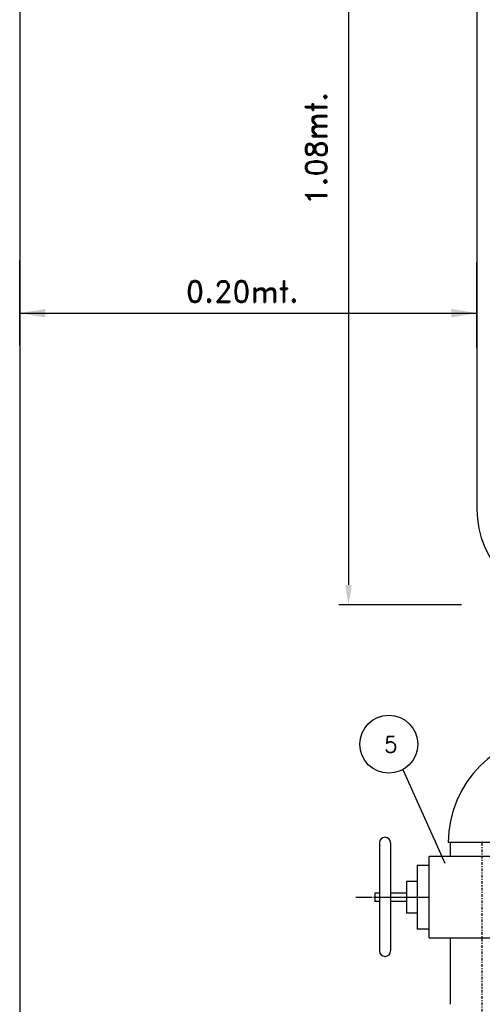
# Model space of a CAD drawing. Header units: millimetres. Extents: x -1738 to -1421, y 322 to 602.
# Tile 4 of 9: x -1612 to -1569, y 430 to 522. Entities that reach past the tile are written whole.
import ezdxf
from ezdxf.enums import TextEntityAlignment as Align

# ---------------------------------------------------------------- set-up
doc = ezdxf.new("R2010")
doc.units = ezdxf.units.MM
doc.linetypes.add('TRAZO_Y_PUNTO', pattern=[1, 0.5, -0.25, 0, -0.25])
doc.linetypes.add('TYZ', pattern=[10.5, 10, -0.25, 0, -0.25])
for name, color, linetype in [('01___RLLN', 7, 'Continuous'), ('03___FON', 7, 'Continuous'), ('POLIET', 7, 'Continuous')]:
    doc.layers.add(name, color=color, linetype=linetype)
doc.styles.add('ESTANDAR', font='romans.shx')
doc.styles.add('ROMANC', font='ROMAND.SHX')

msp = doc.modelspace()

# ---------------------------------------------------------------- linework, layer by layer
at = {"color": 1, "lineweight": -3, "ltscale": 0.5}
msp.add_line((-1612.173, 593.355), (-1612.173, 396.445), dxfattribs=at)
at = {"color": 0, "linetype": 'ByBlock', "lineweight": -3, "ltscale": 0.5}
for p, q in [((-1612.173, 491.803), (-1612.173, 499.834)), ((-1569.19, 491.605), (-1569.19, 499.636)), ((-1612.173, 494.855), (-1569.19, 494.855)), ((-1570.631, 467.407), (-1582.173, 467.407))]:
    msp.add_line(p, q, dxfattribs=at)
at = {"lineweight": -3, "ltscale": 0.5}
for p, q in [((-1576.153, 451.905), (-1572.216, 443.115)), ((-1578.348, 445.021), (-1578.348, 434.85)), ((-1577.308, 445.021), (-1577.303, 434.85)), ((-1565.485, 445.038), (-1571.885, 445.038)), ((-1571.685, 443.718), (-1571.685, 445.038)), ((-1573.685, 436.086), (-1573.685, 443.718)), ((-1564.487, 443.718), (-1573.685, 443.718)), ((-1578.788, 440.286), (-1578.788, 439.486)), ((-1571.685, 429.822), (-1571.685, 436.086))]:
    msp.add_line(p, q, dxfattribs=at)
at = {"linetype": 'TRAZO_Y_PUNTO', "lineweight": -3, "ltscale": 0.5}
msp.add_line((-1568.685, 394.945), (-1568.685, 445.038), dxfattribs=at)
at = {"lineweight": -3, "ltscale": 0.5}
msp.add_circle((-1577.474, 454.291), 2.727, dxfattribs=at)
for centre, radius, start, end in [((-1560.19, 476.407), 9, 180, 270), ((-1561.685, 445.038), 10.2, 90, 180), ((-1577.828, 445.021), 0.52, 0, 180), ((-1577.825, 434.85), 0.523, 180, 0)]:
    msp.add_arc(centre, radius, start, end, dxfattribs=at)
at = {"color": 0, "linetype": 'ByBlock', "lineweight": -3, "ltscale": 0.5}
for points in [[(-1609.773, 495.255), (-1609.773, 494.455), (-1612.173, 494.855)], [(-1571.59, 495.255), (-1571.59, 494.455), (-1569.19, 494.855)], [(-1581.575, 469.282), (-1580.95, 469.282), (-1581.262, 467.407)]]:
    msp.add_solid(points, dxfattribs=at)
at = {"layer": '01___RLLN', "color": 7, "linetype": 'Continuous', "lineweight": -3}
msp.add_line((-1569.19, 535.26), (-1569.19, 476.407), dxfattribs=at)
at = {"layer": '03___FON', "linetype": 'ByBlock'}
msp.add_line((-1581.262, 542.385), (-1581.262, 469.282), dxfattribs=at)
at = {"layer": 'POLIET', "lineweight": -3, "ltscale": 0.5}
for p, q in [((-1574.794, 442.886), (-1574.794, 436.886)), ((-1573.685, 442.886), (-1574.794, 442.886)), ((-1578.348, 441.021), (-1578.348, 438.85)), ((-1577.303, 441.021), (-1577.303, 441.021)), ((-1575.804, 441.386), (-1575.804, 438.386)), ((-1574.794, 441.386), (-1575.804, 441.386)), ((-1578.348, 440.286), (-1578.788, 440.286)), ((-1575.804, 440.286), (-1577.306, 440.286)), ((-1578.348, 439.486), (-1578.788, 439.486)), ((-1575.804, 439.486), (-1577.305, 439.486)), ((-1575.804, 439.486), (-1577.303, 439.486)), ((-1574.794, 438.386), (-1575.804, 438.386)), ((-1573.685, 436.886), (-1574.794, 436.886)), ((-1573.685, 436.086), (-1564.487, 436.086))]:
    msp.add_line(p, q, dxfattribs=at)
at = {"layer": 'POLIET', "linetype": 'TYZ', "lineweight": -3, "ltscale": 0.5}
msp.add_line((-1573.685, 439.886), (-1580.571, 439.886), dxfattribs=at)

# ---------------------------------------------------------------- texts
at = {"color": 0, "linetype": 'ByBlock', "lineweight": -3, "ltscale": 0.5, "style": 'ROMANC'}
msp.add_text('1.08mt.', height=2, rotation=90, dxfattribs=at).set_placement((-1584.3, 510.364), align=Align.MIDDLE_CENTER)
msp.add_text('0.20mt.', height=2, dxfattribs=at).set_placement((-1591.241, 496.883), align=Align.MIDDLE_CENTER)
at = {"lineweight": -3, "ltscale": 0.5, "style": 'ESTANDAR'}
msp.add_text('5', height=1.5, dxfattribs=at).set_placement((-1577.287, 453.512), align=Align.CENTER)

doc.saveas('drawing.dxf')
